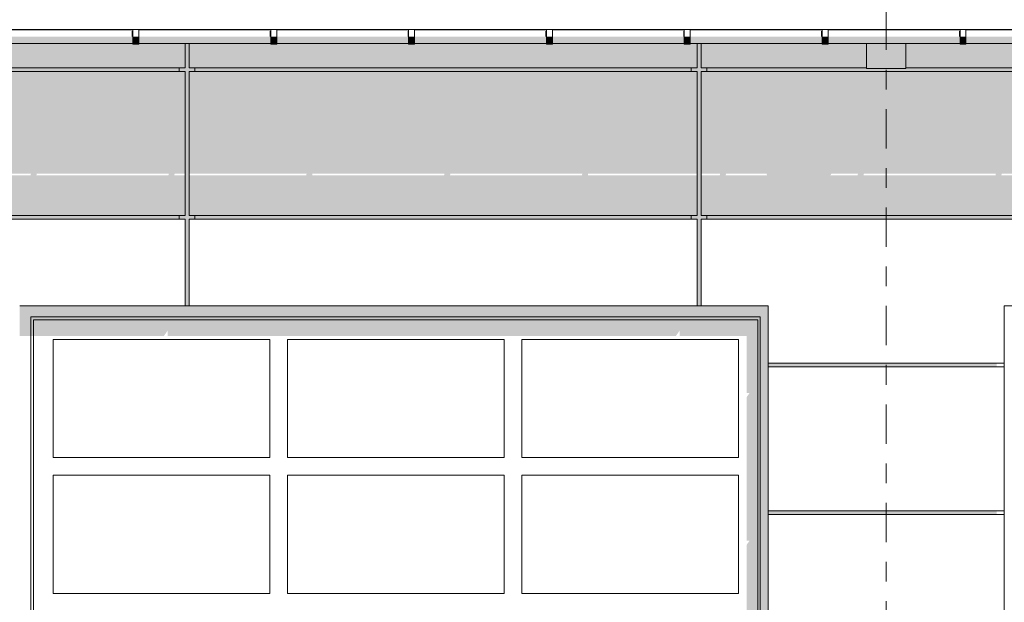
# Model space of a CAD drawing. Header units: metres. Extents: x -4 to 112, y -27 to 26.
# Tile 76 of 256: x 28.35 to 33.35, y 2.99 to 5.95. Entities that reach past the tile are written whole.
import ezdxf
from ezdxf.enums import TextEntityAlignment as Align

# ---------------------------------------------------------------- set-up
doc = ezdxf.new("R2010")
doc.units = ezdxf.units.M
doc.header["$MEASUREMENT"] = 0
doc.linetypes.add('Raster', pattern=[0.4, 0.2, -0.1, 0, -0.1])
for name, color, linetype in [('10 Fassade', 7, 'Continuous'), ('10 Wand außen', 7, 'Continuous'), ('20 Träger', 7, 'Continuous'), ('30 Dachaufbau', 7, 'Continuous'), ('30 Dachentwässerung', 7, 'Continuous'), ('90 Achsraster', 7, 'Continuous'), ('94 Genehmigungsplanung Bemaßung', 7, 'Continuous')]:
    doc.layers.add(name, color=color, linetype=linetype)
doc.styles.add('ERSTELLTER_STIL_1', font='arial.ttf')
doc.styles.add('ERSTELLTER_STIL_2', font='arial.ttf')
doc.dimstyles.new('ERSTELLTER_STIL__1', dxfattribs={"dimtxt": 0.25, "dimasz": 0.19, "dimexe": 0.18, "dimexo": 0.1, "dimgap": 0, "dimtad": 1, "dimtih": 1, "dimtoh": 1, "dimzin": 0, "dimdsep": 46, "dimtxsty": 'ERSTELLTER_STIL_2', "dimblk": 'ARROWHEAD_6', "dimblk1": 'ARROWHEAD_6', "dimblk2": 'ARROWHEAD_6', "dimcen": 0.09, "dimclrd": 7, "dimclre": 7, "dimclrt": 7, "dimazin": 0, "dimtfac": 1, "dimtdec": 4, "dimtmove": 0, "dimatfit": 3, "dimfxl": 1, "dimtolj": 1, "dimtzin": 0, "dimarcsym": 0})

# ---------------------------------------------------------------- blocks, each defined once
blk = doc.blocks.new('Standard-Rastermarker[6]_1', base_point=(32.7511, 10))
at = {"layer": '90 Achsraster', "color": 14, "linetype": 'Raster', "lineweight": 18, "true_color": 0xa80000}
blk.add_line((32.7511, 9), (32.7511, -1), dxfattribs=at)
at = {"layer": '90 Achsraster', "color": 14, "lineweight": 18, "true_color": 0xa80000, "style": 'ERSTELLTER_STIL_1'}
for tag, p in [('AC_MarkerText_1_0', (32.7511, 10.5)), ('AC_MarkerText_1_1', (32.7511, -2.2))]:
    blk.add_attdef(tag, text='', height=0.3, rotation=360, dxfattribs=at).set_placement(p, align=Align.TOP_CENTER)
blk = doc.blocks.new('*D38', base_point=(27236.1321, 0))
at = {"layer": '94 Genehmigungsplanung Bemaßung', "color": 7, "linetype": 'Continuous', "lineweight": 13}
for p, q in [((17.3411, 9.2531), (17.3411, 9.6281)), ((58.1625, 9.2531), (58.1625, 9.6281)), ((17.4411, 9.5406), (17.2411, 9.3406)), ((58.0625, 9.3406), (58.2625, 9.5406)), ((17.1911, 9.4406), (17.3411, 9.4406)), ((17.3411, 9.4406), (58.1625, 9.4406)), ((58.1625, 9.4406), (58.3125, 9.4406))]:
    blk.add_line(p, q, dxfattribs=at)
at = {"layer": '94 Genehmigungsplanung Bemaßung', "color": 7, "lineweight": 13, "insert": (37.3228, 9.4906), "char_height": 0.25, "attachment_point": 7, "style": 'ERSTELLTER_STIL_2'}
blk.add_mtext('\\A1;{\\pql;\\fArial|b0|i0|c0|p0;\\W1.000000;40,82}', dxfattribs=at)
blk = doc.blocks.new('ARROWHEAD_6')
at = {"color": 0, "linetype": 'Continuous', "lineweight": 0}
for p, q in [((-0.5, -0.5), (0.5, 0.5)), ((0, 0), (-1, 0))]:
    blk.add_line(p, q, dxfattribs=at)

msp = doc.modelspace()

# ---------------------------------------------------------------- hatches: boundary and pattern name
at = {"layer": '10 Fassade', "linetype": 'Continuous', "lineweight": 0, "true_color": 0x000000}
for points in [[(28.2561, 5.9044), (28.2561, 5.9024), (28.9261, 5.9024), (28.9261, 5.9044)], [(28.9561, 5.9024), (29.1911, 5.9024), (29.1911, 5.9044), (28.9561, 5.9044)], [(29.1911, 5.9044), (29.1911, 5.9024), (29.2111, 5.9024), (29.2111, 5.9044)], [(29.2111, 5.9044), (29.2111, 5.9024), (29.6261, 5.9024), (29.6261, 5.9044)], [(29.6561, 5.9024), (30.3261, 5.9024), (30.3261, 5.9044), (29.6561, 5.9044)], [(30.3561, 5.9044), (30.3561, 5.9024), (31.0261, 5.9024), (31.0261, 5.9044)], [(31.0561, 5.9044), (31.0561, 5.9024), (31.7261, 5.9024), (31.7261, 5.9044)], [(31.7911, 5.9044), (31.7561, 5.9044), (31.7561, 5.9024), (31.7911, 5.9024)], [(31.7911, 5.9044), (31.7911, 5.9024), (31.8111, 5.9024), (31.8111, 5.9044)], [(32.4261, 5.9044), (31.8111, 5.9044), (31.8111, 5.9024), (32.4261, 5.9024)], [(32.4561, 5.9024), (32.6511, 5.9024), (32.6511, 5.9044), (32.4561, 5.9044)], [(32.8511, 5.9044), (32.8511, 5.9024), (33.1261, 5.9024), (33.1261, 5.9044)], [(33.1561, 5.9024), (33.8261, 5.9024), (33.8261, 5.9044), (33.1561, 5.9044)], [(27.8511, 5.8324), (27.8511, 5.71), (29.1911, 5.71), (29.1911, 5.8324), (28.9561, 5.8324), (28.9561, 5.8304), (28.9261, 5.8304), (28.9261, 5.8324), (28.2561, 5.8324), (28.2561, 5.8304), (28.2261, 5.8304), (28.2261, 5.8324)], [(29.1611, 4.94), (29.1911, 4.94), (29.1911, 4.916), (29.1941, 4.916), (29.1911, 4.9117), (29.1911, 4.5), (29.2111, 4.5), (29.2111, 4.94), (29.2411, 4.94), (29.2411, 4.96), (29.2111, 4.96), (29.2111, 5.69), (29.2411, 5.69), (29.2411, 5.71), (29.2111, 5.71), (29.2111, 5.8324), (29.1911, 5.8324), (29.1911, 5.71), (29.1611, 5.71), (29.1611, 5.69), (29.1911, 5.69), (29.1911, 4.96), (29.1611, 4.96)], [(29.6261, 5.8324), (29.2111, 5.8324), (29.2111, 5.71), (31.7911, 5.71), (31.7911, 5.8324), (31.7561, 5.8324), (31.7561, 5.8304), (31.7261, 5.8304), (31.7261, 5.8324), (31.0561, 5.8324), (31.0561, 5.8304), (31.0261, 5.8304), (31.0261, 5.8324), (30.3561, 5.8324), (30.3561, 5.8304), (30.3261, 5.8304), (30.3261, 5.8324), (29.6561, 5.8324), (29.6561, 5.8304), (29.6261, 5.8304)], [(31.7911, 5.71), (31.7611, 5.71), (31.7611, 5.69), (31.7911, 5.69), (31.7911, 4.96), (31.7611, 4.96), (31.7611, 4.94), (31.7911, 4.94), (31.7911, 4.9157), (31.7917, 4.916), (31.7941, 4.916), (31.7911, 4.9117), (31.7911, 4.5), (31.8111, 4.5), (31.8111, 4.94), (31.8411, 4.94), (31.8411, 4.96), (31.8111, 4.96), (31.8111, 5.69), (31.8411, 5.69), (31.8411, 5.71), (31.8111, 5.71), (31.8111, 5.8324), (31.7911, 5.8324)], [(31.8111, 5.71), (32.6511, 5.71), (32.6511, 5.8324), (32.4561, 5.8324), (32.4561, 5.8304), (32.4261, 5.8304), (32.4261, 5.8324), (31.8111, 5.8324)], [(32.8511, 5.71), (34.3911, 5.71), (34.3911, 5.8324), (33.8561, 5.8324), (33.8561, 5.8304), (33.8261, 5.8304), (33.8261, 5.8324), (33.1561, 5.8324), (33.1561, 5.8304), (33.1261, 5.8304), (33.1261, 5.8324), (32.8511, 5.8324)], [(27.6511, 5.71), (26.6411, 5.71), (26.6411, 5.69), (29.1611, 5.69), (29.1611, 5.71), (27.8511, 5.71), (27.8511, 5.7056), (27.6511, 5.7056)], [(29.2411, 5.69), (31.7611, 5.69), (31.7611, 5.71), (29.2411, 5.71)], [(31.8411, 5.69), (34.3611, 5.69), (34.3611, 5.71), (32.8511, 5.71), (32.8511, 5.7056), (32.6511, 5.7056), (32.6511, 5.71), (31.8411, 5.71)], [(26.6411, 4.94), (29.1611, 4.94), (29.1611, 4.96), (26.6411, 4.96)], [(29.2411, 4.94), (31.7611, 4.94), (31.7611, 4.96), (29.2411, 4.96)], [(31.8411, 4.94), (34.3611, 4.94), (34.3611, 4.96), (31.8411, 4.96)], [(29.0014, 4.94), (28.9695, 4.94), (28.9698, 4.9393), (28.9998, 4.9393)], [(29.6695, 4.94), (29.6698, 4.9393), (29.6998, 4.9393), (29.7014, 4.94)], [(30.4014, 4.94), (30.3695, 4.94), (30.3698, 4.9393), (30.3998, 4.9393)], [(31.1014, 4.94), (31.0695, 4.94), (31.0698, 4.9393), (31.0998, 4.9393)], [(31.7911, 4.94), (31.7695, 4.94), (31.7698, 4.9393), (31.7911, 4.9393)], [(32.4695, 4.94), (32.4698, 4.9393), (32.4998, 4.9393), (32.5014, 4.94)], [(33.1695, 4.94), (33.1698, 4.9393), (33.1998, 4.9393), (33.2014, 4.94)], [(32.1511, 4.19), (33.3116, 4.19), (33.3116, 4.21), (32.1511, 4.21)], [(32.1511, 3.44), (33.3116, 3.44), (33.3116, 3.46), (32.1511, 3.46)]]:
    msp.add_hatch(color=18, dxfattribs=at).paths.add_polyline_path(points)
h = msp.add_hatch(color=18, dxfattribs=at)
h.paths.add_polyline_path([(29.1911, 5.69), (26.6111, 5.69), (26.6111, 5.1716), (27.0079, 5.1716), (27.0064, 5.164), (26.6111, 5.164), (26.6111, 4.96), (29.1911, 4.96), (29.1911, 5.164), (29.1364, 5.164), (29.1379, 5.1716), (29.1911, 5.1716)])
h.paths.add_polyline_path([(27.1456, 5.164), (27.0364, 5.164), (27.0379, 5.1716), (27.1439, 5.1716)], flags=0)
h.paths.add_polyline_path([(27.7064, 5.164), (27.4681, 5.164), (27.4735, 5.1716), (27.7079, 5.1716)], flags=0)
h.paths.add_polyline_path([(27.7364, 5.164), (27.7379, 5.1716), (28.4079, 5.1716), (28.4064, 5.164)], flags=0)
h.paths.add_polyline_path([(28.4364, 5.164), (28.4379, 5.1716), (29.1079, 5.1716), (29.1064, 5.164)], flags=0)
h = msp.add_hatch(color=18, dxfattribs=at)
h.paths.add_polyline_path([(31.7911, 5.69), (29.2111, 5.69), (29.2111, 5.1716), (29.8079, 5.1716), (29.8064, 5.164), (29.2111, 5.164), (29.2111, 4.96), (31.7911, 4.96), (31.7911, 5.164), (31.2364, 5.164), (31.2379, 5.1716), (31.7911, 5.1716)])
h.paths.add_polyline_path([(30.5064, 5.164), (29.8364, 5.164), (29.8379, 5.1716), (30.5079, 5.1716)], flags=0)
h.paths.add_polyline_path([(31.2064, 5.164), (30.5364, 5.164), (30.5379, 5.1716), (31.2079, 5.1716)], flags=0)
h = msp.add_hatch(color=18, dxfattribs=at)
h.paths.add_polyline_path([(31.9064, 5.164), (31.8111, 5.164), (31.8111, 4.96), (34.3911, 4.96), (34.3911, 5.164), (34.0364, 5.164), (34.0379, 5.1716), (34.3911, 5.1716), (34.3911, 5.69), (31.8111, 5.69), (31.8111, 5.1716), (31.9079, 5.1716)])
h.paths.add_polyline_path([(32.1456, 5.164), (31.9364, 5.164), (31.9379, 5.1716), (32.1439, 5.1716)], flags=0)
h.paths.add_polyline_path([(32.4681, 5.164), (32.4735, 5.1716), (32.6079, 5.1716), (32.6064, 5.164)], flags=0)
h.paths.add_polyline_path([(33.3064, 5.164), (32.6364, 5.164), (32.6379, 5.1716), (33.3079, 5.1716)], flags=0)
h.paths.add_polyline_path([(33.3364, 5.164), (33.3379, 5.1716), (34.0079, 5.1716), (34.0064, 5.164)], flags=0)
at = {"layer": '10 Wand außen', "linetype": 'Continuous', "lineweight": 0, "true_color": 0x000000}
for points in [[(28.3511, 4.5), (28.3511, 4.3474), (28.4071, 4.3474), (28.4071, 4.444), (32.1115, 4.444), (32.1115, 0), (32.1511, 0), (32.1511, 4.5)], [(28.4071, 4.3474), (28.4216, 4.3474), (28.4216, 4.4295), (32.0993, 4.4295), (32.0993, 0.0542), (32.1115, 0.0542), (32.1115, 4.444), (28.4071, 4.444)], [(28.4216, 4.4295), (28.4216, 4.3474), (29.0832, 4.3474), (29.1032, 4.3757), (29.1032, 4.3474), (31.6832, 4.3474), (31.7032, 4.3757), (31.7032, 4.3474), (32.0432, 4.3474), (32.0432, 4.0574), (32.0574, 4.0574), (32.0432, 4.0374), (32.0432, 3.3074), (32.0574, 3.3074), (32.0432, 3.2874), (32.0432, 2.5574), (32.0574, 2.5574), (32.0432, 2.5374), (32.0432, 1.8074), (32.0574, 1.8074), (32.0432, 1.7874), (32.0432, 1.0574), (32.0736, 1.0574), (32.0736, 0.0542), (32.0993, 0.0542), (32.0993, 4.4295)]]:
    msp.add_hatch(color=18, dxfattribs=at).paths.add_polyline_path(points)
at = {"layer": '20 Träger', "linetype": 'Continuous', "lineweight": 0, "true_color": 0x000000}
for points in [[(32.8511, 5.9044), (32.6511, 5.9044), (32.6511, 5.9024), (32.8511, 5.9024)], [(32.6511, 5.7056), (32.8511, 5.7056), (32.8511, 5.8324), (32.6511, 5.8324)]]:
    msp.add_hatch(color=18, dxfattribs=at).paths.add_polyline_path(points)
at = {"layer": '30 Dachentwässerung', "linetype": 'Continuous', "lineweight": 0, "true_color": 0x000000}
for points in [[(28.2561, 5.8418), (28.9261, 5.8418), (28.9261, 5.8674), (28.2561, 5.8674)], [(28.9261, 5.8965), (28.9205, 5.8965), (28.9205, 5.8674), (28.9261, 5.8674)], [(28.9261, 5.8403), (28.9561, 5.8403), (28.9561, 5.8674), (28.9261, 5.8674)], [(29.6261, 5.8674), (28.9561, 5.8674), (28.9561, 5.8418), (29.6261, 5.8418)], [(29.6261, 5.8965), (29.6205, 5.8965), (29.6205, 5.8674), (29.6261, 5.8674)], [(29.6261, 5.8403), (29.6561, 5.8403), (29.6561, 5.8674), (29.6261, 5.8674)], [(29.6561, 5.8674), (29.6561, 5.8418), (30.3261, 5.8418), (30.3261, 5.8674)], [(30.3261, 5.8965), (30.3205, 5.8965), (30.3205, 5.8674), (30.3261, 5.8674)], [(30.3261, 5.8403), (30.3561, 5.8403), (30.3561, 5.8674), (30.3261, 5.8674)], [(30.3561, 5.8418), (31.0261, 5.8418), (31.0261, 5.8674), (30.3561, 5.8674)], [(31.0205, 5.8965), (31.0205, 5.8674), (31.0261, 5.8674), (31.0261, 5.8965)], [(31.0261, 5.8403), (31.0561, 5.8403), (31.0561, 5.8674), (31.0261, 5.8674)], [(31.0561, 5.8674), (31.0561, 5.8418), (31.7261, 5.8418), (31.7261, 5.8674)], [(31.7261, 5.8965), (31.7205, 5.8965), (31.7205, 5.8674), (31.7261, 5.8674)], [(31.7261, 5.8403), (31.7561, 5.8403), (31.7561, 5.8674), (31.7261, 5.8674)], [(31.7561, 5.8418), (32.4261, 5.8418), (32.4261, 5.8674), (31.7561, 5.8674)], [(32.4205, 5.8965), (32.4205, 5.8674), (32.4261, 5.8674), (32.4261, 5.8965)], [(32.4261, 5.8403), (32.4561, 5.8403), (32.4561, 5.8674), (32.4261, 5.8674)], [(33.1261, 5.8674), (32.4561, 5.8674), (32.4561, 5.8418), (33.1261, 5.8418)], [(33.1205, 5.8965), (33.1205, 5.8674), (33.1261, 5.8674), (33.1261, 5.8965)], [(33.1261, 5.8403), (33.1561, 5.8403), (33.1561, 5.8674), (33.1261, 5.8674)], [(33.1561, 5.8418), (33.8261, 5.8418), (33.8261, 5.8674), (33.1561, 5.8674)], [(28.9261, 5.8418), (28.2561, 5.8418), (28.2561, 5.8324), (28.9261, 5.8324)], [(28.9261, 5.8304), (28.9561, 5.8304), (28.9561, 5.8403), (28.9261, 5.8403)], [(28.9561, 5.8418), (28.9561, 5.8324), (29.6261, 5.8324), (29.6261, 5.8418)], [(29.6261, 5.8304), (29.6561, 5.8304), (29.6561, 5.8403), (29.6261, 5.8403)], [(30.3261, 5.8418), (29.6561, 5.8418), (29.6561, 5.8324), (30.3261, 5.8324)], [(30.3261, 5.8304), (30.3561, 5.8304), (30.3561, 5.8403), (30.3261, 5.8403)], [(31.0261, 5.8418), (30.3561, 5.8418), (30.3561, 5.8324), (31.0261, 5.8324)], [(31.0261, 5.8304), (31.0561, 5.8304), (31.0561, 5.8403), (31.0261, 5.8403)], [(31.7261, 5.8418), (31.0561, 5.8418), (31.0561, 5.8324), (31.7261, 5.8324)], [(31.7261, 5.8304), (31.7561, 5.8304), (31.7561, 5.8403), (31.7261, 5.8403)], [(31.7561, 5.8324), (32.4261, 5.8324), (32.4261, 5.8418), (31.7561, 5.8418)], [(32.4261, 5.8304), (32.4561, 5.8304), (32.4561, 5.8403), (32.4261, 5.8403)], [(33.1261, 5.8418), (32.4561, 5.8418), (32.4561, 5.8324), (33.1261, 5.8324)], [(33.1261, 5.8304), (33.1561, 5.8304), (33.1561, 5.8403), (33.1261, 5.8403)], [(33.1561, 5.8324), (33.8261, 5.8324), (33.8261, 5.8418), (33.1561, 5.8418)]]:
    msp.add_hatch(color=18, dxfattribs=at).paths.add_polyline_path(points)

# ---------------------------------------------------------------- linework, layer by layer
at = {"layer": '10 Fassade', "color": 7, "linetype": 'Continuous', "lineweight": 13}
for p, q in [((29.1911, 5.9024), (29.1911, 5.9044)), ((29.2111, 5.9024), (29.2111, 5.9044)), ((31.7911, 5.9024), (31.7911, 5.9044)), ((31.8111, 5.9024), (31.8111, 5.9044)), ((29.1911, 5.71), (29.1911, 5.8324)), ((29.2111, 5.71), (29.2111, 5.8324)), ((31.7911, 5.71), (31.7911, 5.8324)), ((31.8111, 5.71), (31.8111, 5.8324)), ((29.1911, 5.71), (27.8511, 5.71)), ((29.1611, 5.69), (29.1611, 5.71)), ((31.7911, 5.71), (29.2111, 5.71)), ((29.2411, 5.71), (29.2411, 5.69)), ((31.7611, 5.69), (31.7611, 5.71)), ((32.6511, 5.71), (31.8111, 5.71)), ((31.8411, 5.69), (31.8411, 5.71)), ((34.3911, 5.71), (32.8511, 5.71)), ((29.1911, 5.69), (26.6111, 5.69)), ((29.1911, 4.96), (29.1911, 5.69)), ((31.7911, 5.69), (29.2111, 5.69)), ((29.2111, 4.96), (29.2111, 5.69)), ((31.7911, 4.96), (31.7911, 5.69)), ((34.3911, 5.69), (31.8111, 5.69)), ((31.8111, 4.96), (31.8111, 5.69)), ((29.1911, 4.96), (26.6111, 4.96)), ((29.1611, 4.94), (29.1611, 4.96)), ((31.7911, 4.96), (29.2111, 4.96)), ((29.2411, 4.96), (29.2411, 4.94)), ((31.7611, 4.94), (31.7611, 4.96)), ((34.3911, 4.96), (31.8111, 4.96)), ((31.8411, 4.94), (31.8411, 4.96)), ((29.1911, 4.94), (26.6111, 4.94)), ((29.1911, 4.5), (29.1911, 4.94)), ((31.7911, 4.94), (29.2111, 4.94)), ((29.2111, 4.5), (29.2111, 4.94)), ((31.7911, 4.5), (31.7911, 4.94)), ((34.3911, 4.94), (31.8111, 4.94)), ((31.8111, 4.5), (31.8111, 4.94)), ((29.1911, 4.5), (28.3511, 4.5)), ((29.2111, 4.5), (29.1911, 4.5)), ((31.7911, 4.5), (29.2111, 4.5)), ((31.8111, 4.5), (31.7911, 4.5)), ((32.1511, 4.5), (31.8111, 4.5)), ((32.1511, 4.21), (32.1511, 4.5)), ((34.3911, 4.5), (33.3511, 4.5)), ((33.3511, 4.5), (33.3511, 4.21)), ((32.1511, 4.19), (32.1511, 4.21)), ((33.3511, 4.21), (32.1511, 4.21)), ((33.3511, 4.21), (33.3511, 4.19)), ((33.3511, 4.19), (32.1511, 4.19)), ((32.1511, 4.19), (32.1511, 3.46)), ((33.3511, 4.19), (33.3511, 3.46)), ((33.3511, 3.46), (32.1511, 3.46)), ((32.1511, 3.44), (32.1511, 3.46)), ((33.3511, 3.46), (33.3511, 3.44)), ((33.3511, 3.44), (32.1511, 3.44)), ((32.1511, 3.44), (32.1511, 2.71)), ((33.3511, 3.44), (33.3511, 2.71))]:
    msp.add_line(p, q, dxfattribs=at)
at = {"layer": '10 Wand außen', "color": 7, "linetype": 'Continuous', "lineweight": 13}
for p, q in [((28.4071, 4.444), (28.4071, 0)), ((32.1115, 4.444), (28.4071, 4.444)), ((28.4216, 4.4295), (28.4216, 0.0542)), ((28.4216, 4.4295), (32.0993, 4.4295)), ((32.0993, 4.4295), (32.0993, 0.0542)), ((32.1115, 0.0542), (32.1115, 4.444)), ((28.5216, 4.3295), (28.5216, 3.7295)), ((29.6216, 4.3295), (28.5216, 4.3295)), ((29.6216, 3.7295), (29.6216, 4.3295)), ((29.7116, 4.3295), (29.7116, 3.7295)), ((30.8116, 4.3295), (29.7116, 4.3295)), ((30.8116, 3.7295), (30.8116, 4.3295)), ((32.0016, 4.3295), (30.9016, 4.3295)), ((30.9016, 4.3295), (30.9016, 3.7295)), ((32.0016, 3.7295), (32.0016, 4.3295)), ((28.5216, 3.7295), (29.6216, 3.7295)), ((29.7116, 3.7295), (30.8116, 3.7295)), ((30.9016, 3.7295), (32.0016, 3.7295)), ((28.5216, 3.6395), (28.5216, 3.0395)), ((29.6216, 3.6395), (28.5216, 3.6395)), ((29.6216, 3.0395), (29.6216, 3.6395)), ((29.7116, 3.6395), (29.7116, 3.0395)), ((30.8116, 3.6395), (29.7116, 3.6395)), ((30.8116, 3.0395), (30.8116, 3.6395)), ((32.0016, 3.6395), (30.9016, 3.6395)), ((30.9016, 3.6395), (30.9016, 3.0395)), ((32.0016, 3.0395), (32.0016, 3.6395)), ((28.5216, 3.0395), (29.6216, 3.0395)), ((29.7116, 3.0395), (30.8116, 3.0395)), ((30.9016, 3.0395), (32.0016, 3.0395))]:
    msp.add_line(p, q, dxfattribs=at)
at = {"layer": '20 Träger', "color": 7, "linetype": 'Continuous', "lineweight": 18}
for p, q in [((32.6511, 5.9024), (32.6511, 5.9044)), ((32.8511, 5.9024), (32.8511, 5.9044)), ((32.6511, 5.7056), (32.6511, 5.8324)), ((32.8511, 5.7056), (32.8511, 5.8324)), ((32.8511, 5.7056), (32.6511, 5.7056))]:
    msp.add_line(p, q, dxfattribs=at)
at = {"layer": '30 Dachaufbau', "color": 7, "linetype": 'Continuous', "lineweight": 13}
for p, q in [((28.9261, 5.9044), (28.2561, 5.9044)), ((29.6261, 5.9044), (28.9561, 5.9044)), ((30.3261, 5.9044), (29.6561, 5.9044)), ((31.0261, 5.9044), (30.3561, 5.9044)), ((31.7261, 5.9044), (31.0561, 5.9044)), ((32.4261, 5.9044), (31.7561, 5.9044)), ((33.1261, 5.9044), (32.4561, 5.9044)), ((33.8261, 5.9044), (33.1561, 5.9044))]:
    msp.add_line(p, q, dxfattribs=at)
at = {"layer": '30 Dachentwässerung', "color": 7, "linetype": 'Continuous', "lineweight": 13}
for p, q in [((28.9261, 5.9024), (28.2561, 5.9024)), ((28.9261, 5.8674), (28.9261, 5.9044)), ((28.9261, 5.9044), (28.9561, 5.9044)), ((28.9561, 5.8674), (28.9561, 5.9044)), ((29.6261, 5.9024), (28.9561, 5.9024)), ((29.6261, 5.8674), (29.6261, 5.9044)), ((29.6261, 5.9044), (29.6561, 5.9044)), ((29.6561, 5.8674), (29.6561, 5.9044)), ((30.3261, 5.9024), (29.6561, 5.9024)), ((30.3261, 5.8674), (30.3261, 5.9044)), ((30.3261, 5.9044), (30.3561, 5.9044)), ((30.3561, 5.8674), (30.3561, 5.9044)), ((31.0261, 5.9024), (30.3561, 5.9024)), ((31.0261, 5.8674), (31.0261, 5.9044)), ((31.0261, 5.9044), (31.0561, 5.9044)), ((31.0561, 5.8674), (31.0561, 5.9044)), ((31.7261, 5.9024), (31.0561, 5.9024)), ((31.7261, 5.8674), (31.7261, 5.9044)), ((31.7261, 5.9044), (31.7561, 5.9044)), ((31.7561, 5.8674), (31.7561, 5.9044)), ((32.4261, 5.9024), (31.7561, 5.9024)), ((32.4261, 5.8674), (32.4261, 5.9044)), ((32.4261, 5.9044), (32.4561, 5.9044)), ((32.4561, 5.8674), (32.4561, 5.9044)), ((33.1261, 5.9024), (32.4561, 5.9024)), ((33.1261, 5.8674), (33.1261, 5.9044)), ((33.1261, 5.9044), (33.1561, 5.9044)), ((33.1561, 5.8674), (33.1561, 5.9044)), ((33.8261, 5.9024), (33.1561, 5.9024)), ((28.9261, 5.8403), (28.9261, 5.8674)), ((28.9561, 5.8403), (28.9561, 5.8674)), ((29.6261, 5.8403), (29.6261, 5.8674)), ((29.6561, 5.8403), (29.6561, 5.8674)), ((30.3261, 5.8403), (30.3261, 5.8674)), ((30.3561, 5.8403), (30.3561, 5.8674)), ((31.0261, 5.8403), (31.0261, 5.8674)), ((31.0561, 5.8403), (31.0561, 5.8674)), ((31.7261, 5.8403), (31.7261, 5.8674)), ((31.7561, 5.8403), (31.7561, 5.8674)), ((32.4261, 5.8403), (32.4261, 5.8674)), ((32.4561, 5.8403), (32.4561, 5.8674)), ((33.1261, 5.8403), (33.1261, 5.8674)), ((33.1561, 5.8403), (33.1561, 5.8674)), ((28.9261, 5.8324), (28.2561, 5.8324)), ((28.9261, 5.8304), (28.9261, 5.8403)), ((28.9261, 5.8304), (28.9561, 5.8304)), ((28.9561, 5.8304), (28.9561, 5.8403)), ((29.6261, 5.8324), (28.9561, 5.8324)), ((29.6261, 5.8304), (29.6261, 5.8403)), ((29.6261, 5.8304), (29.6561, 5.8304)), ((29.6561, 5.8304), (29.6561, 5.8403)), ((30.3261, 5.8324), (29.6561, 5.8324)), ((30.3261, 5.8304), (30.3261, 5.8403)), ((30.3261, 5.8304), (30.3561, 5.8304)), ((30.3561, 5.8304), (30.3561, 5.8403)), ((31.0261, 5.8324), (30.3561, 5.8324)), ((31.0261, 5.8304), (31.0261, 5.8403)), ((31.0261, 5.8304), (31.0561, 5.8304)), ((31.0561, 5.8304), (31.0561, 5.8403)), ((31.7261, 5.8324), (31.0561, 5.8324)), ((31.7261, 5.8304), (31.7261, 5.8403)), ((31.7261, 5.8304), (31.7561, 5.8304)), ((31.7561, 5.8304), (31.7561, 5.8403)), ((32.4261, 5.8324), (31.7561, 5.8324)), ((32.4261, 5.8304), (32.4261, 5.8403)), ((32.4261, 5.8304), (32.4561, 5.8304)), ((32.4561, 5.8304), (32.4561, 5.8403)), ((33.1261, 5.8324), (32.4561, 5.8324)), ((33.1261, 5.8304), (33.1261, 5.8403)), ((33.1261, 5.8304), (33.1561, 5.8304)), ((33.1561, 5.8304), (33.1561, 5.8403)), ((33.8261, 5.8324), (33.1561, 5.8324))]:
    msp.add_line(p, q, dxfattribs=at)

# ---------------------------------------------------------------- block references
at = {"layer": '90 Achsraster', "color": 7, "linetype": 'Continuous', "lineweight": 18}
msp.add_blockref('Standard-Rastermarker[6]_1', (32.7511, 10), dxfattribs=at)

# ---------------------------------------------------------------- dimensions: what is measured, and where the dimension line sits
at = {"layer": '94 Genehmigungsplanung Bemaßung', "color": 7, "linetype": 'Continuous', "lineweight": 13}
dim = msp.add_linear_dim(base=(58.1625, 9.4406), p1=(17.3411, 1.2), p2=(58.1625, -0.1), dimstyle='ERSTELLTER_STIL__1', dxfattribs=at)
dim.commit()
dim.dimension.update_dxf_attribs({"geometry": '*D38', "text_midpoint": (37.7416, 9.6156), "dimtype": 160})

doc.saveas('drawing.dxf')
